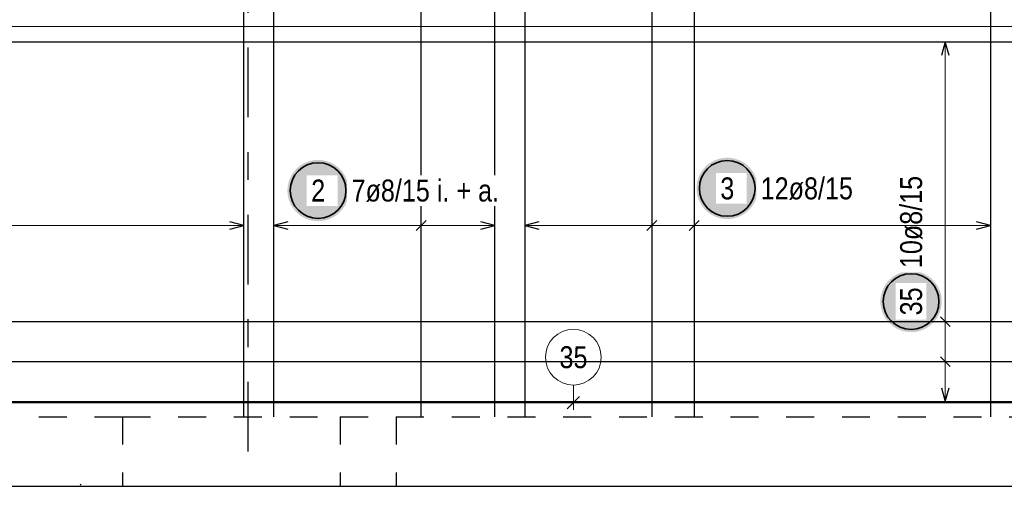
# Model space of a CAD drawing. Header units: millimetres. Extents: x -4.8 to 43.1, y -12 to 21.7.
# Tile 22 of 42: x 14.5 to 18, y 4.9 to 6.5. Entities that reach past the tile are written whole.
import ezdxf

# ---------------------------------------------------------------- set-up
doc = ezdxf.new("R2010")
doc.units = ezdxf.units.MM
doc.linetypes.add('DASHDOTX2', pattern=[2, 1, -0.5, 0, -0.5])
doc.linetypes.add('HIDDEN', pattern=[0.375, 0.25, -0.125])
doc.styles.add('Arial Narrow', font='ARIALN.TTF')

msp = doc.modelspace()

# ---------------------------------------------------------------- hatches: boundary and pattern name
at = {"lineweight": 25, "true_color": 0xffffff}
for points in [[(17.102573, 5.933384), (17.102506, 5.937223), (17.102305, 5.941057), (17.101971, 5.944882), (17.101503, 5.948693), (17.100902, 5.952485), (17.10017, 5.956254), (17.099306, 5.959995), (17.098312, 5.963704), (17.09719, 5.967376), (17.09594, 5.971006), (17.094564, 5.974591), (17.093063, 5.978125), (17.091441, 5.981605), (17.089698, 5.985026), (17.087836, 5.988384), (17.085859, 5.991675), (17.083768, 5.994895), (17.081565, 5.99804), (17.079255, 6.001107), (17.076838, 6.00409), (17.074319, 6.006988), (17.071701, 6.009796), (17.068986, 6.012511), (17.066178, 6.01513), (17.06328, 6.017649), (17.060296, 6.020065), (17.05723, 6.022376), (17.054085, 6.024578), (17.050865, 6.026669), (17.047573, 6.028647), (17.044215, 6.030508), (17.040794, 6.032251), (17.037314, 6.033874), (17.03378, 6.035374), (17.030196, 6.03675), (17.026565, 6.038), (17.022894, 6.039123), (17.019185, 6.040116), (17.015444, 6.04098), (17.011675, 6.041713), (17.007882, 6.042313), (17.004072, 6.042781), (17.000247, 6.043116), (16.996412, 6.043317), (16.992573, 6.043384), (16.988734, 6.043317), (16.9849, 6.043116), (16.981075, 6.042781), (16.977264, 6.042313), (16.973472, 6.041713), (16.969703, 6.04098), (16.965962, 6.040116), (16.962253, 6.039123), (16.958582, 6.038), (16.954951, 6.03675), (16.951367, 6.035374), (16.947832, 6.033874), (16.944353, 6.032251), (16.940932, 6.030508), (16.937573, 6.028647), (16.934282, 6.026669), (16.931062, 6.024578), (16.927917, 6.022376), (16.924851, 6.020065), (16.921867, 6.017649), (16.918969, 6.01513), (16.916161, 6.012511), (16.913446, 6.009796), (16.910827, 6.006988), (16.908309, 6.00409), (16.905892, 6.001107), (16.903582, 5.99804), (16.901379, 5.994895), (16.899288, 5.991675), (16.897311, 5.988384), (16.895449, 5.985026), (16.893706, 5.981605), (16.892083, 5.978125), (16.890583, 5.974591), (16.889207, 5.971006), (16.887957, 5.967376), (16.886835, 5.963704), (16.885841, 5.959995), (16.884977, 5.956254), (16.884245, 5.952485), (16.883644, 5.948693), (16.883176, 5.944882), (16.882841, 5.941057), (16.88264, 5.937223), (16.882573, 5.933384), (16.88264, 5.929545), (16.882841, 5.925711), (16.883176, 5.921886), (16.883644, 5.918075), (16.884245, 5.914283), (16.884977, 5.910514), (16.885841, 5.906772), (16.886835, 5.903064), (16.887957, 5.899392), (16.889207, 5.895762), (16.890583, 5.892177), (16.892083, 5.888643), (16.893706, 5.885163), (16.895449, 5.881742), (16.897311, 5.878384), (16.899288, 5.875093), (16.901379, 5.871873), (16.903582, 5.868727), (16.905892, 5.865661), (16.908309, 5.862677), (16.910827, 5.859779), (16.913446, 5.856971), (16.916161, 5.854256), (16.918969, 5.851638), (16.921867, 5.849119), (16.924851, 5.846703), (16.927917, 5.844392), (16.931062, 5.84219), (16.934282, 5.840099), (16.937573, 5.838121), (16.940932, 5.83626), (16.944353, 5.834517), (16.947832, 5.832894), (16.951367, 5.831394), (16.954951, 5.830018), (16.958582, 5.828768), (16.962253, 5.827645), (16.965962, 5.826651), (16.969703, 5.825788), (16.973472, 5.825055), (16.977264, 5.824454), (16.981075, 5.823986), (16.9849, 5.823652), (16.988734, 5.823451), (16.992573, 5.823384), (16.996412, 5.823451), (17.000247, 5.823652), (17.004072, 5.823986), (17.007882, 5.824454), (17.011675, 5.825055), (17.015444, 5.825788), (17.019185, 5.826651), (17.022894, 5.827645), (17.026565, 5.828768), (17.030196, 5.830018), (17.03378, 5.831394), (17.037314, 5.832894), (17.040794, 5.834517), (17.044215, 5.83626), (17.047573, 5.838121), (17.050865, 5.840099), (17.054085, 5.84219), (17.05723, 5.844392), (17.060296, 5.846703), (17.06328, 5.849119), (17.066178, 5.851638), (17.068986, 5.854256), (17.071701, 5.856971), (17.074319, 5.859779), (17.076838, 5.862677), (17.079255, 5.865661), (17.081565, 5.868727), (17.083768, 5.871873), (17.085859, 5.875093), (17.087836, 5.878384), (17.089698, 5.881742), (17.091441, 5.885163), (17.093063, 5.888643), (17.094564, 5.892177), (17.09594, 5.895762), (17.09719, 5.899392), (17.098312, 5.903064), (17.099306, 5.906772), (17.10017, 5.910514), (17.100902, 5.914283), (17.101503, 5.918075), (17.101971, 5.921886), (17.102305, 5.925711)], [(15.634976, 5.925636), (15.634909, 5.929475), (15.634708, 5.93331), (15.634373, 5.937135), (15.633905, 5.940945), (15.633305, 5.944738), (15.632572, 5.948507), (15.631708, 5.952248), (15.630715, 5.955957), (15.629592, 5.959628), (15.628342, 5.963259), (15.626966, 5.966843), (15.625466, 5.970377), (15.623843, 5.973857), (15.6221, 5.977278), (15.620239, 5.980636), (15.618261, 5.983928), (15.61617, 5.987148), (15.613968, 5.990293), (15.611657, 5.993359), (15.609241, 5.996343), (15.606722, 5.999241), (15.604103, 6.002049), (15.601388, 6.004764), (15.59858, 6.007382), (15.595682, 6.009901), (15.592699, 6.012318), (15.589632, 6.014628), (15.586487, 6.016831), (15.583267, 6.018922), (15.579976, 6.020899), (15.576618, 6.022761), (15.573197, 6.024504), (15.569717, 6.026126), (15.566183, 6.027627), (15.562598, 6.029003), (15.558968, 6.030253), (15.555296, 6.031375), (15.551587, 6.032369), (15.547846, 6.033233), (15.544077, 6.033965), (15.540285, 6.034566), (15.536474, 6.035034), (15.532649, 6.035368), (15.528815, 6.035569), (15.524976, 6.035636), (15.521137, 6.035569), (15.517303, 6.035368), (15.513478, 6.035034), (15.509667, 6.034566), (15.505875, 6.033965), (15.502106, 6.033233), (15.498364, 6.032369), (15.494656, 6.031375), (15.490984, 6.030253), (15.487354, 6.029003), (15.483769, 6.027627), (15.480235, 6.026126), (15.476755, 6.024504), (15.473334, 6.022761), (15.469976, 6.020899), (15.466685, 6.018922), (15.463465, 6.016831), (15.460319, 6.014628), (15.457253, 6.012318), (15.454269, 6.009901), (15.451371, 6.007382), (15.448563, 6.004764), (15.445848, 6.002049), (15.44323, 5.999241), (15.440711, 5.996343), (15.438295, 5.993359), (15.435984, 5.990293), (15.433782, 5.987148), (15.431691, 5.983928), (15.429713, 5.980636), (15.427852, 5.977278), (15.426109, 5.973857), (15.424486, 5.970377), (15.422986, 5.966843), (15.42161, 5.963259), (15.42036, 5.959628), (15.419237, 5.955957), (15.418243, 5.952248), (15.41738, 5.948507), (15.416647, 5.944738), (15.416046, 5.940945), (15.415578, 5.937135), (15.415244, 5.93331), (15.415043, 5.929475), (15.414976, 5.925636), (15.415043, 5.921797), (15.415244, 5.917963), (15.415578, 5.914138), (15.416046, 5.910327), (15.416647, 5.906535), (15.41738, 5.902766), (15.418243, 5.899025), (15.419237, 5.895316), (15.42036, 5.891645), (15.42161, 5.888014), (15.422986, 5.88443), (15.424486, 5.880895), (15.426109, 5.877416), (15.427852, 5.873995), (15.429713, 5.870636), (15.431691, 5.867345), (15.433782, 5.864125), (15.435984, 5.86098), (15.438295, 5.857914), (15.440711, 5.85493), (15.44323, 5.852032), (15.445848, 5.849224), (15.448563, 5.846509), (15.451371, 5.84389), (15.454269, 5.841372), (15.457253, 5.838955), (15.460319, 5.836645), (15.463465, 5.834442), (15.466685, 5.832351), (15.469976, 5.830374), (15.473334, 5.828512), (15.476755, 5.826769), (15.480235, 5.825146), (15.483769, 5.823646), (15.487354, 5.82227), (15.490984, 5.82102), (15.494656, 5.819898), (15.498364, 5.818904), (15.502106, 5.81804), (15.505875, 5.817308), (15.509667, 5.816707), (15.513478, 5.816239), (15.517303, 5.815904), (15.521137, 5.815703), (15.524976, 5.815636), (15.528815, 5.815703), (15.532649, 5.815904), (15.536474, 5.816239), (15.540285, 5.816707), (15.544077, 5.817308), (15.547846, 5.81804), (15.551587, 5.818904), (15.555296, 5.819898), (15.558968, 5.82102), (15.562598, 5.82227), (15.566183, 5.823646), (15.569717, 5.825146), (15.573197, 5.826769), (15.576618, 5.828512), (15.579976, 5.830374), (15.583267, 5.832351), (15.586487, 5.834442), (15.589632, 5.836645), (15.592699, 5.838955), (15.595682, 5.841372), (15.59858, 5.84389), (15.601388, 5.846509), (15.604103, 5.849224), (15.606722, 5.852032), (15.609241, 5.85493), (15.611657, 5.857914), (15.613968, 5.86098), (15.61617, 5.864125), (15.618261, 5.867345), (15.620239, 5.870636), (15.6221, 5.873995), (15.623843, 5.877416), (15.625466, 5.880895), (15.626966, 5.88443), (15.628342, 5.888014), (15.629592, 5.891645), (15.630715, 5.895316), (15.631708, 5.899025), (15.632572, 5.902766), (15.633305, 5.906535), (15.633905, 5.910327), (15.634373, 5.914138), (15.634708, 5.917963)], [(17.762252, 5.527244), (17.762185, 5.531083), (17.761984, 5.534918), (17.761649, 5.538743), (17.761181, 5.542553), (17.760581, 5.546346), (17.759848, 5.550115), (17.758984, 5.553856), (17.75799, 5.557565), (17.756868, 5.561236), (17.755618, 5.564867), (17.754242, 5.568451), (17.752742, 5.571985), (17.751119, 5.575465), (17.749376, 5.578886), (17.747514, 5.582244), (17.745537, 5.585536), (17.743446, 5.588756), (17.741244, 5.591901), (17.738933, 5.594967), (17.736517, 5.597951), (17.733998, 5.600849), (17.731379, 5.603657), (17.728664, 5.606372), (17.725856, 5.60899), (17.722958, 5.611509), (17.719974, 5.613926), (17.716908, 5.616236), (17.713763, 5.618439), (17.710543, 5.62053), (17.707252, 5.622507), (17.703894, 5.624369), (17.700473, 5.626112), (17.696993, 5.627734), (17.693458, 5.629235), (17.689874, 5.630611), (17.686244, 5.631861), (17.682572, 5.632983), (17.678863, 5.633977), (17.675122, 5.634841), (17.671353, 5.635573), (17.667561, 5.636174), (17.66375, 5.636642), (17.659925, 5.636976), (17.656091, 5.637177), (17.652252, 5.637244), (17.648413, 5.637177), (17.644578, 5.636976), (17.640754, 5.636642), (17.636943, 5.636174), (17.63315, 5.635573), (17.629381, 5.634841), (17.62564, 5.633977), (17.621932, 5.632983), (17.61826, 5.631861), (17.614629, 5.630611), (17.611045, 5.629235), (17.607511, 5.627734), (17.604031, 5.626112), (17.60061, 5.624369), (17.597252, 5.622507), (17.593961, 5.62053), (17.59074, 5.618439), (17.587595, 5.616236), (17.584529, 5.613926), (17.581545, 5.611509), (17.578647, 5.60899), (17.575839, 5.606372), (17.573124, 5.603657), (17.570506, 5.600849), (17.567987, 5.597951), (17.56557, 5.594967), (17.56326, 5.591901), (17.561058, 5.588756), (17.558966, 5.585536), (17.556989, 5.582244), (17.555127, 5.578886), (17.553384, 5.575465), (17.551762, 5.571985), (17.550261, 5.568451), (17.548885, 5.564867), (17.547635, 5.561236), (17.546513, 5.557565), (17.545519, 5.553856), (17.544655, 5.550115), (17.543923, 5.546346), (17.543322, 5.542553), (17.542854, 5.538743), (17.54252, 5.534918), (17.542319, 5.531083), (17.542252, 5.527244), (17.542319, 5.523406), (17.54252, 5.519571), (17.542854, 5.515746), (17.543322, 5.511935), (17.543923, 5.508143), (17.544655, 5.504374), (17.545519, 5.500633), (17.546513, 5.496924), (17.547635, 5.493253), (17.548885, 5.489622), (17.550261, 5.486038), (17.551762, 5.482503), (17.553384, 5.479024), (17.555127, 5.475603), (17.556989, 5.472244), (17.558966, 5.468953), (17.561058, 5.465733), (17.56326, 5.462588), (17.56557, 5.459522), (17.567987, 5.456538), (17.570506, 5.45364), (17.573124, 5.450832), (17.575839, 5.448117), (17.578647, 5.445499), (17.581545, 5.44298), (17.584529, 5.440563), (17.587595, 5.438253), (17.59074, 5.43605), (17.593961, 5.433959), (17.597252, 5.431982), (17.60061, 5.43012), (17.604031, 5.428377), (17.607511, 5.426754), (17.611045, 5.425254), (17.614629, 5.423878), (17.61826, 5.422628), (17.621932, 5.421506), (17.62564, 5.420512), (17.629381, 5.419648), (17.63315, 5.418916), (17.636943, 5.418315), (17.640754, 5.417847), (17.644578, 5.417512), (17.648413, 5.417311), (17.652252, 5.417244), (17.656091, 5.417311), (17.659925, 5.417512), (17.66375, 5.417847), (17.667561, 5.418315), (17.671353, 5.418916), (17.675122, 5.419648), (17.678863, 5.420512), (17.682572, 5.421506), (17.686244, 5.422628), (17.689874, 5.423878), (17.693458, 5.425254), (17.696993, 5.426754), (17.700473, 5.428377), (17.703894, 5.43012), (17.707252, 5.431982), (17.710543, 5.433959), (17.713763, 5.43605), (17.716908, 5.438253), (17.719974, 5.440563), (17.722958, 5.44298), (17.725856, 5.445499), (17.728664, 5.448117), (17.731379, 5.450832), (17.733998, 5.45364), (17.736517, 5.456538), (17.738933, 5.459522), (17.741244, 5.462588), (17.743446, 5.465733), (17.745537, 5.468953), (17.747514, 5.472244), (17.749376, 5.475603), (17.751119, 5.479024), (17.752742, 5.482503), (17.754242, 5.486038), (17.755618, 5.489622), (17.756868, 5.493253), (17.75799, 5.496924), (17.758984, 5.500633), (17.759848, 5.504374), (17.760581, 5.508143), (17.761181, 5.511935), (17.761649, 5.515746), (17.761984, 5.519571)]]:
    msp.add_hatch(color=7, dxfattribs=at).paths.add_polyline_path(points)

# ---------------------------------------------------------------- linework, layer by layer
at = {"color": 3, "linetype": 'DASHDOTX2', "lineweight": 25, "ltscale": 0.25}
msp.add_line((15.273129, 8.838864), (15.273129, 4.86999), dxfattribs=at)
at = {"color": 3, "linetype": 'Continuous', "lineweight": 25}
for p, q in [((15.258584, 5.113928), (15.258584, 8.213928)), ((16.72211, 8.213928), (16.72211, 5.113928)), ((16.873951, 8.213928), (16.873951, 5.113928)), ((17.936839, 8.213928), (17.936839, 5.113928)), ((15.366585, 5.113922), (15.366585, 7.403922)), ((15.894585, 5.113922), (15.894585, 7.403922)), ((16.158585, 5.113922), (16.158585, 7.403922)), ((11.166726, 6.459922), (20.140469, 6.459922)), ((17.775, 6.459922), (17.761603, 6.409922)), ((17.788397, 6.409922), (17.775, 6.459922)), ((15.258584, 5.8), (15.208584, 5.813397)), ((15.208584, 5.786603), (15.258584, 5.8)), ((15.416585, 5.813397), (15.366585, 5.8)), ((15.366585, 5.8), (15.416585, 5.786603)), ((15.912263, 5.817678), (15.876907, 5.782322)), ((16.158585, 5.8), (16.108585, 5.813397)), ((16.108585, 5.786603), (16.158585, 5.8)), ((16.316586, 5.813397), (16.266586, 5.8)), ((16.266586, 5.8), (16.316586, 5.786603)), ((16.704432, 5.782322), (16.739788, 5.817678)), ((16.856274, 5.782322), (16.891629, 5.817678)), ((17.936839, 5.8), (17.886839, 5.813397)), ((17.886839, 5.786603), (17.936839, 5.8)), ((11.166726, 5.455039), (20.140469, 5.455039)), ((17.792678, 5.437361), (17.757322, 5.472717)), ((11.166726, 5.311484), (20.140469, 5.311484)), ((17.792678, 5.293806), (17.757322, 5.329162)), ((17.761603, 5.217929), (17.775, 5.167929)), ((17.775, 5.167929), (17.788397, 5.217929)), ((11.166726, 5.167929), (20.140469, 5.167929)), ((10.873331, 4.863928), (20.40057, 4.863928))]:
    msp.add_line(p, q, dxfattribs=at)
at = {"color": 9, "linetype": 'Continuous', "lineweight": 0}
for p, q in [((11.873229, 6.513928), (20.150469, 6.513928)), ((16.440597, 5.227415), (16.440597, 5.138928)), ((20.106973, 5.163928), (11.133229, 5.163928)), ((16.4185, 5.141831), (16.462694, 5.186025))]:
    msp.add_line(p, q, dxfattribs=at)
at = {"color": 5, "linetype": 'Continuous', "lineweight": 18}
for p, q in [((17.85, 6.459922), (17.7, 6.459922)), ((17.775, 6.459922), (17.775, 5.167929)), ((15.258584, 5.725), (15.258584, 5.875)), ((15.366585, 5.875), (15.366585, 5.725)), ((15.894585, 5.875), (15.894585, 5.725)), ((16.158585, 5.725), (16.158585, 5.875)), ((16.72211, 5.725), (16.72211, 5.875)), ((16.873951, 5.725), (16.873951, 5.875)), ((17.936839, 5.725), (17.936839, 5.875)), ((12.62758, 5.8), (15.258584, 5.8)), ((15.366585, 5.8), (16.158585, 5.8)), ((17.85, 5.455039), (17.7, 5.455039)), ((17.85, 5.311484), (17.7, 5.311484)), ((17.7, 5.167929), (17.85, 5.167929))]:
    msp.add_line(p, q, dxfattribs=at)
at = {"color": 3, "linetype": 'HIDDEN', "lineweight": 25, "ltscale": 0.25}
for p, q in [((13.323229, 5.113928), (14.823229, 5.113928)), ((14.823229, 5.113928), (15.604562, 5.113928)), ((14.823229, 5.113928), (14.823229, 4.863928)), ((15.604562, 5.113928), (15.804562, 5.113928)), ((15.604562, 5.113928), (15.604562, 4.863928)), ((15.804562, 5.113928), (19.122017, 5.113928)), ((15.804562, 5.113928), (15.804562, 4.863928))]:
    msp.add_line(p, q, dxfattribs=at)
at = {"color": 2, "linetype": 'Continuous', "lineweight": 35}
for centre in [(15.524976, 5.925636), (16.992573, 5.933384), (17.652252, 5.527244)]:
    msp.add_circle(centre, 0.1, dxfattribs=at)
at = {"color": 9, "linetype": 'Continuous', "lineweight": 0}
for centre, radius in [((16.440597, 5.327415), 0.1), ((14.673029, 4.86999), 0.00111)]:
    msp.add_circle(centre, radius, dxfattribs=at)

# ---------------------------------------------------------------- texts
at = {"color": 2, "lineweight": 35, "insert": (17.612877, 5.647244), "char_height": 0.07875, "attachment_point": 1, "rotation": 90, "line_spacing_factor": 0.9, "style": 'Arial Narrow', "bg_fill": 3, "box_fill_scale": 1.2, "bg_fill_color": 256, "bg_fill_true_color": 13158600, "bg_fill_transparency": 0}
msp.add_mtext('10ø8/15', dxfattribs=at)
at = {"color": 2, "lineweight": 35, "insert": (17.112573, 5.972759), "char_height": 0.07875, "attachment_point": 1, "line_spacing_factor": 0.9, "style": 'Arial Narrow', "bg_fill": 3, "box_fill_scale": 1.2, "bg_fill_color": 256, "bg_fill_true_color": 13158600, "bg_fill_transparency": 0}
msp.add_mtext('12ø8/15', dxfattribs=at)
at = {"color": 9, "lineweight": 0, "insert": (16.390985, 5.36679), "char_height": 0.07875, "attachment_point": 1, "line_spacing_factor": 0.9, "style": 'Arial Narrow'}
msp.add_mtext('35', dxfattribs=at)

# ---------------------------------------------------------------- next in the draw order: linework, layer by layer
at = {"color": 5, "linetype": 'Continuous', "lineweight": 18}
msp.add_line((17.936839, 5.8), (16.266586, 5.8), dxfattribs=at)

# ---------------------------------------------------------------- next in the draw order: texts
at = {"color": 2, "lineweight": 35, "char_height": 0.07875, "attachment_point": 1, "line_spacing_factor": 0.9, "style": 'Arial Narrow', "bg_fill": 3, "box_fill_scale": 1.2, "bg_fill_color": 256, "bg_fill_true_color": 13158600, "bg_fill_transparency": 0}
for s, insert in [('7ø8/15 i. + a.', (15.644976, 5.965011)), ('3', (16.967767, 5.972759)), ('2', (15.50017, 5.965011))]:
    msp.add_mtext(s, dxfattribs=dict(at, insert=insert))
at = {"color": 2, "lineweight": 35, "insert": (17.612877, 5.477632), "char_height": 0.07875, "attachment_point": 1, "rotation": 90, "line_spacing_factor": 0.9, "style": 'Arial Narrow', "bg_fill": 3, "box_fill_scale": 1.2, "bg_fill_color": 256, "bg_fill_true_color": 13158600, "bg_fill_transparency": 0}
msp.add_mtext('35', dxfattribs=at)

# ---------------------------------------------------------------- next in the draw order: linework, layer by layer
at = {"color": 3, "linetype": 'Continuous', "lineweight": 25}
msp.add_line((16.266586, 8.213928), (16.266586, 5.113928), dxfattribs=at)
at = {"color": 5, "linetype": 'Continuous', "lineweight": 18}
msp.add_line((16.266586, 5.875), (16.266586, 5.725), dxfattribs=at)

doc.saveas('drawing.dxf')
